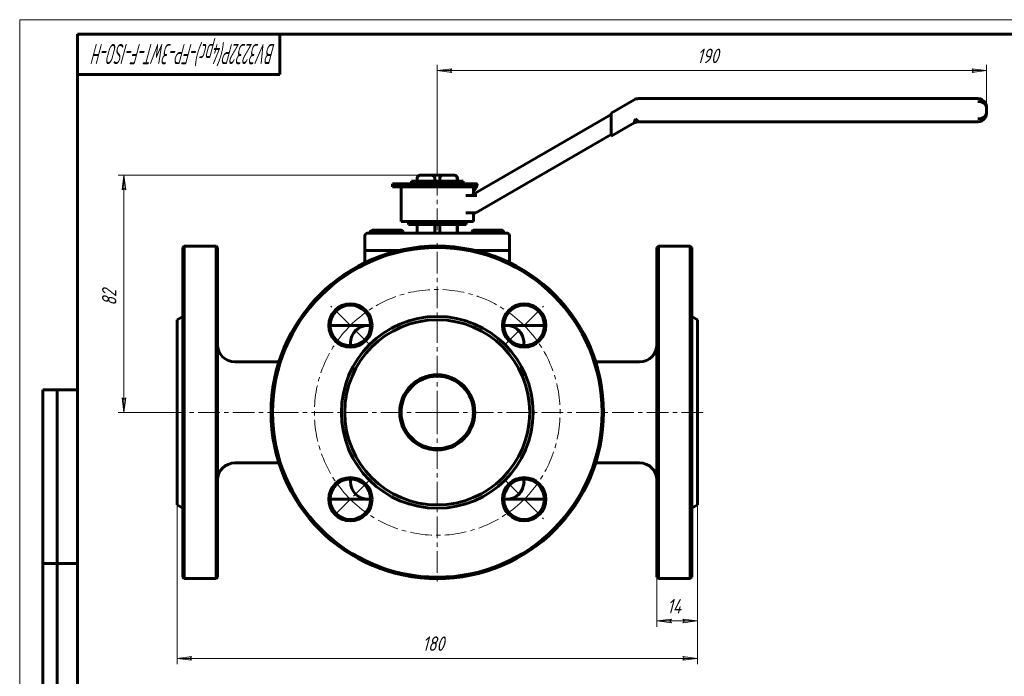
# Model space of a CAD drawing. Header units: millimetres. Extents: x 0 to 614, y 0 to 420.
# Tile 3 of 4: x 0 to 341, y 193 to 420. Entities that reach past the tile are written whole.
import ezdxf

# ---------------------------------------------------------------- set-up
doc = ezdxf.new("R2010")
doc.units = ezdxf.units.MM
for name, pattern in [('K5LT_AXLED', [12, 7.5, -1.5, 1.5, -1.5]), ('K5LT_BASIC', [0]), ('K5LT_THIN', [0])]:
    doc.linetypes.add(name, pattern=pattern)
doc.layers.add('Системный слой', color=7, linetype='Continuous')
doc.layers.add('Системный слой (1)', color=7, linetype='Continuous', true_color=0x6c6c6c)
doc.styles.add('KDIMTEXTSTYLE', font='txt', dxfattribs={"width": 0.96, "oblique": 15, "height": 5})
doc.styles.add('KTEXTSTYLE', font='txt', dxfattribs={"width": 0.96, "height": 5})
doc.dimstyles.new('KDIMSTYLE (1.00)', dxfattribs={"dimtxt": 5, "dimasz": 1, "dimexe": 2, "dimexo": 0, "dimgap": 1, "dimtad": 1, "dimtxsty": 'KDIMTEXTSTYLE', "dimsah": 1, "dimcen": 0, "dimdle": 1, "dimadec": 0, "dimazin": 0, "dimtfac": 0.667, "dimtmove": 0, "dimatfit": 3, "dimfxl": 1, "dimtvp": 1, "dimtolj": 1, "dimtzin": 0, "dimarcsym": 0})

# ---------------------------------------------------------------- blocks, each defined once
blk = doc.blocks.new('U0')
at = {"layer": 'Системный слой (1)', "color": 143, "linetype": 'K5LT_BASIC', "lineweight": 60, "true_color": 0x33acca}
for p, q in [((121.39, 314.21), (120.44, 314.21)), ((168.44, 314.21), (167.49, 314.21))]:
    blk.add_line(p, q, dxfattribs=at)
blk = doc.blocks.new('U1')
at = {"layer": 'Системный слой (1)', "color": 143, "linetype": 'K5LT_BASIC', "lineweight": 60, "true_color": 0x33acca}
for p, q in [((114.44, 308.21), (114.44, 307.27)), ((114.44, 261.16), (114.44, 260.21))]:
    blk.add_line(p, q, dxfattribs=at)
blk = doc.blocks.new('U2')
at = {"layer": 'Системный слой (1)', "color": 143, "linetype": 'K5LT_BASIC', "lineweight": 60, "true_color": 0x33acca}
for p, q in [((68.44, 284.21), (68.44, 341.21)), ((68.44, 227.21), (68.44, 284.21))]:
    blk.add_line(p, q, dxfattribs=at)
blk = doc.blocks.new('U3')
at = {"layer": 'Системный слой (1)', "color": 143, "linetype": 'K5LT_BASIC', "lineweight": 60, "true_color": 0x33acca}
for p, q in [((174.44, 307.27), (174.44, 308.21)), ((174.44, 260.21), (174.44, 261.16))]:
    blk.add_line(p, q, dxfattribs=at)
blk = doc.blocks.new('U4')
at = {"layer": 'Системный слой (1)', "color": 143, "linetype": 'K5LT_BASIC', "lineweight": 60, "true_color": 0x33acca}
for p, q in [((131.39, 340.21), (125.44, 340.21)), ((163.44, 340.21), (157.49, 340.21))]:
    blk.add_line(p, q, dxfattribs=at)
blk = doc.blocks.new('U5')
at = {"layer": 'Системный слой (1)', "color": 143, "linetype": 'K5LT_BASIC', "lineweight": 60, "true_color": 0x33acca}
for p, q in [((120.44, 254.21), (121.39, 254.21)), ((167.49, 254.21), (168.44, 254.21))]:
    blk.add_line(p, q, dxfattribs=at)
blk = doc.blocks.new('U6')
at = {"layer": 'Системный слой (1)', "color": 143, "linetype": 'K5LT_BASIC', "lineweight": 60, "true_color": 0x33acca}
for p, q in [((54.44, 284.21), (54.44, 316.21)), ((54.44, 252.21), (54.44, 284.21))]:
    blk.add_line(p, q, dxfattribs=at)
blk = doc.blocks.new('U7')
at = {"layer": 'Системный слой (1)', "color": 143, "linetype": 'K5LT_BASIC', "lineweight": 60, "true_color": 0x33acca}
for p, q in [((56.44, 341.21), (56.44, 284.21)), ((56.44, 284.21), (56.44, 227.21))]:
    blk.add_line(p, q, dxfattribs=at)
blk = doc.blocks.new('U8')
at = {"layer": 'Системный слой (1)', "color": 143, "linetype": 'K5LT_BASIC', "lineweight": 60, "true_color": 0x33acca}
for p, q in [((156.63, 346.95), (156.5, 346.77)), ((156.74, 347.08), (156.63, 346.95)), ((156.86, 347.17), (156.74, 347.08)), ((156.91, 347.19), (156.86, 347.17)), ((156.97, 347.21), (156.91, 347.19)), ((157.03, 347.21), (156.97, 347.21))]:
    blk.add_line(p, q, dxfattribs=at)
blk = doc.blocks.new('U9')
at = {"layer": 'Системный слой (1)', "color": 143, "linetype": 'K5LT_BASIC', "lineweight": 60, "true_color": 0x33acca}
for p, q in [((131.83, 347.19), (131.59, 347.21)), ((132.07, 347.12), (131.83, 347.19)), ((132.33, 346.99), (132.07, 347.12)), ((132.43, 346.93), (132.33, 346.99)), ((132.54, 346.85), (132.43, 346.93)), ((132.66, 346.77), (132.54, 346.85))]:
    blk.add_line(p, q, dxfattribs=at)
blk = doc.blocks.new('U10')
at = {"layer": 'Системный слой (1)', "color": 143, "linetype": 'K5LT_BASIC', "lineweight": 60, "true_color": 0x33acca}
for p, q in [((156.94, 360.81), (157.86, 361.86)), ((157.86, 361.86), (157.94, 362.21))]:
    blk.add_line(p, q, dxfattribs=at)
blk = doc.blocks.new('U11')
at = {"layer": 'Системный слой (1)', "color": 143, "linetype": 'K5LT_BASIC', "lineweight": 60, "true_color": 0x33acca}
for p, q in [((156.94, 359.68), (156.94, 362.21)), ((156.94, 350.21), (156.94, 353.21))]:
    blk.add_line(p, q, dxfattribs=at)
blk = doc.blocks.new('U12')
at = {"layer": 'Системный слой (1)', "color": 30, "linetype": 'K5LT_AXLED', "lineweight": 18, "true_color": 0xff8000}
for q in [(144.44, 343.71), (84.94, 284.21), (203.94, 284.21), (144.44, 224.71)]:
    blk.add_line((144.44, 284.21), q, dxfattribs=at)
blk = doc.blocks.new('U13')
at = {"layer": 'Системный слой (1)', "color": 30, "linetype": 'K5LT_AXLED', "lineweight": 18, "true_color": 0xff8000}
for p, q in [((114.39, 314.27), (107.67, 320.98)), ((174.49, 314.27), (181.21, 320.98)), ((121.11, 307.55), (114.39, 314.27)), ((167.78, 307.55), (174.49, 314.27)), ((120.75, 260.53), (114.39, 254.16)), ((167.78, 260.88), (174.49, 254.16)), ((114.39, 254.16), (108.03, 247.8)), ((174.49, 254.16), (181.21, 247.44))]:
    blk.add_line(p, q, dxfattribs=at)
for start, end in [(45, 135), (135, 225), (315, 45), (225, 315)]:
    blk.add_arc((144.44, 284.21), 42.5, start, end, dxfattribs=at)
blk = doc.blocks.new('D0')
at = {"layer": 'Системный слой (1)'}
for points in [[(54.44, 199.15), (59.44, 199.81), (58.94, 199.15), (59.44, 198.49)], [(234.44, 199.15), (229.44, 199.81), (229.94, 199.15), (229.44, 198.49)]]:
    blk.add_hatch(color=7, dxfattribs=at).paths.add_polyline_path(points)
at = {"layer": 'Системный слой (1)', "color": 7, "linetype": 'K5LT_THIN', "lineweight": 18, "true_color": 0xffffff}
for p, q in [((54.44, 252.21), (54.44, 197.15)), ((234.44, 252.21), (234.44, 197.15)), ((54.44, 199.15), (59.44, 199.81)), ((59.44, 198.49), (54.44, 199.15)), ((59.44, 199.81), (58.94, 199.15)), ((58.94, 199.15), (59.44, 198.49)), ((229.94, 199.15), (229.44, 199.81)), ((229.44, 199.81), (234.44, 199.15)), ((234.44, 199.15), (229.44, 198.49)), ((229.44, 198.49), (229.94, 199.15))]:
    blk.add_line(p, q, dxfattribs=at)
blk.add_wipeout([(139.3, 200.15), (139.3, 207.53), (149.17, 207.53), (149.17, 200.15)]).dxf.layer = 'Системный слой (1)'
blk.add_line((54.44, 199.15), (234.44, 199.15), dxfattribs=at)
at = {"layer": 'Системный слой (1)', "color": 7, "insert": (139.3, 206.74), "char_height": 5, "attachment_point": 1, "style": 'KTEXTSTYLE'}
blk.add_mtext('\\fArial|b0|c204|p34;\\H5.0;\\W1.000;\\Q15;\\fGOST Type AU|b0|i0|c204|p34;\\Q15;\\W0.960;180', dxfattribs=at)
blk = doc.blocks.new('KDIMARROW_01')
at = {"layer": 'Системный слой'}
blk.add_hatch(color=0, dxfattribs=at).paths.add_polyline_path([(0, 0), (-5, 0.66), (-4.5, 0), (-5, -0.66)])
at = {"layer": 'Системный слой', "color": 0, "linetype": 'K5LT_THIN', "lineweight": 18}
for p, q in [((-4.5, 0), (-5, 0.66)), ((-5, 0.66), (0, 0)), ((0, 0), (-5, -0.66)), ((-5, -0.66), (-4.5, 0))]:
    blk.add_line(p, q, dxfattribs=at)
at = {"layer": 'Системный слой (1)', "color": 0, "linetype": 'K5LT_THIN', "lineweight": 18}
blk.add_line((144.44, 284.21), (143.44, 284.21), dxfattribs=at)
blk = doc.blocks.new('D1')
at = {"layer": 'Системный слой (1)', "color": 7, "linetype": 'K5LT_THIN', "lineweight": 18, "true_color": 0xffffff}
for p, q in [((234.44, 252.21), (234.44, 210.1)), ((220.44, 227.21), (220.44, 210.1))]:
    blk.add_line(p, q, dxfattribs=at)
blk.add_wipeout([(223.95, 213.1), (223.95, 220.49), (230.65, 220.49), (230.65, 213.1)]).dxf.layer = 'Системный слой (1)'
at = {"layer": 'Системный слой (1)'}
for points in [[(220.44, 212.1), (225.44, 212.76), (224.94, 212.1), (225.44, 211.45)], [(229.44, 211.45), (234.44, 212.1), (229.44, 212.76), (229.94, 212.1)]]:
    blk.add_hatch(color=7, dxfattribs=at).paths.add_polyline_path(points)
at = {"layer": 'Системный слой (1)', "color": 7, "linetype": 'K5LT_THIN', "lineweight": 18, "true_color": 0xffffff}
for p, q in [((220.44, 212.1), (225.44, 212.76)), ((225.44, 211.45), (220.44, 212.1)), ((220.44, 212.1), (234.44, 212.1)), ((225.44, 212.76), (224.94, 212.1)), ((224.94, 212.1), (225.44, 211.45)), ((229.94, 212.1), (229.44, 212.76)), ((229.44, 212.76), (234.44, 212.1)), ((234.44, 212.1), (229.44, 211.45)), ((229.44, 211.45), (229.94, 212.1))]:
    blk.add_line(p, q, dxfattribs=at)
at = {"layer": 'Системный слой (1)', "color": 7, "insert": (223.95, 219.69), "char_height": 5, "attachment_point": 1, "style": 'KTEXTSTYLE'}
blk.add_mtext('\\fArial|b0|c204|p34;\\H5.0;\\W1.000;\\Q15;\\fGOST Type AU|b0|i0|c204|p34;\\Q15;\\W0.960;14', dxfattribs=at)
blk = doc.blocks.new('D2')
at = {"layer": 'Системный слой (1)'}
for points in [[(36.72, 361.21), (36.06, 366.21), (35.4, 361.21), (36.06, 361.71)], [(36.06, 284.21), (36.72, 289.21), (36.06, 288.71), (35.4, 289.21)]]:
    blk.add_hatch(color=7, dxfattribs=at).paths.add_polyline_path(points)
at = {"layer": 'Системный слой (1)', "color": 7, "linetype": 'K5LT_THIN', "lineweight": 18, "true_color": 0xffffff}
for p, q in [((144.44, 366.21), (34.06, 366.21)), ((35.4, 361.21), (36.06, 366.21)), ((36.06, 366.21), (36.72, 361.21)), ((36.06, 361.71), (35.4, 361.21)), ((36.72, 361.21), (36.06, 361.71)), ((36.06, 284.21), (35.4, 289.21)), ((35.4, 289.21), (36.06, 288.71)), ((36.06, 288.71), (36.72, 289.21)), ((36.72, 289.21), (36.06, 284.21)), ((54.44, 284.21), (34.06, 284.21))]:
    blk.add_line(p, q, dxfattribs=at)
blk.add_wipeout([(35.06, 321.13), (27.68, 321.13), (27.68, 328.97), (35.06, 328.97)]).dxf.layer = 'Системный слой (1)'
blk.add_line((36.06, 284.21), (36.06, 366.21), dxfattribs=at)
at = {"layer": 'Системный слой (1)', "color": 7, "insert": (28.47, 321.13), "char_height": 5, "attachment_point": 1, "rotation": 90, "style": 'KTEXTSTYLE'}
blk.add_mtext('\\fArial|b0|c204|p34;\\H5.0;\\W1.000;\\Q15;\\fGOST Type AU|b0|i0|c204|p34;\\Q15;\\W0.960;82', dxfattribs=at)
blk = doc.blocks.new('D3')
at = {"layer": 'Системный слой (1)'}
for points in [[(148.94, 402.41), (149.44, 403.06), (144.44, 402.41), (149.44, 401.75)], [(334.44, 402.41), (329.44, 403.06), (329.94, 402.41), (329.44, 401.75)]]:
    blk.add_hatch(color=7, dxfattribs=at).paths.add_polyline_path(points)
at = {"layer": 'Системный слой (1)', "color": 7, "linetype": 'K5LT_THIN', "lineweight": 18, "true_color": 0xffffff}
for p, q in [((144.44, 366.21), (144.44, 404.41)), ((144.44, 402.41), (149.44, 403.06)), ((149.44, 401.75), (144.44, 402.41)), ((149.44, 403.06), (148.94, 402.41)), ((148.94, 402.41), (149.44, 401.75)), ((329.94, 402.41), (329.44, 403.06)), ((329.44, 403.06), (334.44, 402.41)), ((334.44, 402.41), (329.44, 401.75)), ((329.44, 401.75), (329.94, 402.41)), ((334.44, 388.71), (334.44, 404.41))]:
    blk.add_line(p, q, dxfattribs=at)
blk.add_wipeout([(234.3, 403.41), (234.3, 410.79), (244.18, 410.79), (244.18, 403.41)]).dxf.layer = 'Системный слой (1)'
blk.add_line((144.44, 402.41), (334.44, 402.41), dxfattribs=at)
at = {"layer": 'Системный слой (1)', "color": 7, "insert": (234.3, 409.99), "char_height": 5, "attachment_point": 1, "style": 'KTEXTSTYLE'}
blk.add_mtext('\\fArial|b0|c204|p34;\\H5.0;\\W1.000;\\Q15;\\fGOST Type AU|b0|i0|c204|p34;\\Q15;\\W0.960;190', dxfattribs=at)
blk = doc.blocks.new('U41')
at = {"color": 7, "linetype": 'K5LT_THIN', "lineweight": 18, "true_color": 0xffffff}
for p, q in [((0, 0), (0, 420)), ((0, 420), (594, 420))]:
    blk.add_line(p, q, dxfattribs=at)
at = {"color": 143, "linetype": 'K5LT_BASIC', "lineweight": 60, "true_color": 0x33acca}
for p, q in [((20, 5), (20, 415)), ((20, 415), (589, 415)), ((90, 415), (90, 401)), ((90, 401), (20, 401)), ((8, 172), (8, 292)), ((20, 292), (8, 292)), ((13, 172), (13, 292)), ((20, 232), (8, 232))]:
    blk.add_line(p, q, dxfattribs=at)
at = {"color": 7, "insert": (88.47, 404.64), "char_height": 7, "attachment_point": 1, "rotation": 180, "style": 'KTEXTSTYLE'}
blk.add_mtext('\\fArial|b0|c204|p34;\\H5.0;\\W1.000;\\Q15;\\fGOST Type AU|b0|i0|c204|p34;\\Q15;\\W0.574;\\H7.00;BV3232P(4pc)-FP-3WT-F-ISO-H', dxfattribs=at)

msp = doc.modelspace()

# ---------------------------------------------------------------- linework, layer by layer
at = {"layer": 'Системный слой (1)', "color": 143, "linetype": 'K5LT_BASIC', "lineweight": 60, "true_color": 0x33acca}
for p, q in [((212.538, 392.312), (204.574, 387.714)), ((331.444, 392.714), (214.038, 392.714)), ((334.444, 387.714), (334.444, 389.714)), ((204.574, 387.178), (156.139, 359.214)), ((204.574, 387.714), (204.574, 386.559)), ((204.574, 380.869), (204.574, 386.559)), ((212.966, 385.714), (212.538, 384.312)), ((214.038, 384.714), (212.966, 385.714)), ((204.574, 379.714), (212.538, 384.312)), ((214.038, 384.714), (331.444, 384.714)), ((157.746, 353.214), (204.574, 380.25)), ((204.574, 380.869), (204.574, 379.714)), ((137.464, 364.214), (137.464, 365.214)), ((137.517, 364.214), (137.517, 365.214)), ((138.897, 366.214), (138.464, 366.214)), ((138.897, 366.214), (142.21, 366.214)), ((146.675, 366.214), (142.21, 366.214)), ((143.59, 364.214), (143.59, 365.214)), ((145.295, 364.214), (145.295, 365.214)), ((146.675, 366.214), (149.988, 366.214)), ((150.421, 366.214), (149.988, 366.214)), ((151.369, 364.214), (151.369, 365.214)), ((151.421, 364.214), (151.421, 365.214)), ((128.943, 362.214), (128.943, 363.214)), ((128.943, 363.214), (157.943, 363.214)), ((128.943, 362.214), (157.943, 362.214)), ((131.943, 350.214), (131.943, 362.214)), ((135.508, 363.214), (135.508, 364.214)), ((135.508, 364.214), (153.377, 364.214)), ((153.377, 363.214), (153.377, 364.214)), ((158.162, 362.721), (157.861, 361.855)), ((157.943, 362.214), (157.943, 363.214)), ((158.067, 363.214), (157.943, 363.214)), ((156.69, 359.214), (154.32, 359.214)), ((156.69, 359.214), (158.139, 359.214)), ((154.338, 353.214), (156.374, 353.214)), ((156.374, 353.214), (157.746, 353.214)), ((131.943, 350.214), (156.943, 350.214)), ((134.443, 350.214), (134.443, 349.214)), ((154.443, 349.214), (134.443, 349.214)), ((137.464, 346.214), (137.464, 349.214)), ((137.517, 346.214), (137.517, 349.214)), ((143.59, 346.214), (143.59, 349.214)), ((145.295, 346.214), (145.295, 349.214)), ((151.369, 346.214), (151.369, 349.214)), ((151.421, 346.214), (151.421, 349.214)), ((154.443, 350.214), (154.443, 349.214)), ((119.443, 345.214), (119.443, 340.214)), ((125.443, 346.214), (120.443, 346.214)), ((120.443, 346.214), (121.229, 346.214)), ((121.229, 346.214), (121.229, 346.768)), ((121.943, 347.214), (121.559, 346.993)), ((121.943, 347.214), (123.016, 347.214)), ((123.016, 347.214), (127.66, 347.214)), ((124.803, 346.214), (124.803, 346.768)), ((163.443, 346.214), (125.443, 346.214)), ((127.66, 347.214), (131.587, 347.214)), ((130.517, 346.214), (130.517, 346.768)), ((131.587, 347.214), (131.943, 347.214)), ((131.943, 347.214), (132.326, 346.993)), ((132.656, 346.214), (132.656, 346.768)), ((156.501, 346.214), (156.501, 346.768)), ((156.943, 347.214), (156.858, 347.165)), ((156.943, 347.214), (157.026, 347.214)), ((157.026, 347.214), (160.272, 347.214)), ((157.551, 346.214), (157.551, 346.768)), ((160.272, 347.214), (165.189, 347.214)), ((162.993, 346.214), (162.993, 346.768)), ((168.443, 346.214), (163.443, 346.214)), ((165.189, 347.214), (166.943, 347.214)), ((166.943, 347.214), (167.027, 347.165)), ((167.384, 346.214), (167.384, 346.768)), ((169.443, 345.214), (169.443, 340.214)), ((56.443, 341.214), (56.943, 341.714)), ((56.943, 284.214), (56.943, 341.714)), ((67.943, 341.714), (56.943, 341.714)), ((67.943, 341.714), (67.943, 284.214)), ((68.443, 341.214), (67.943, 341.714)), ((220.443, 341.214), (220.943, 341.714)), ((220.443, 341.214), (220.443, 227.214)), ((220.943, 284.214), (220.943, 341.714)), ((220.943, 341.714), (231.943, 341.714)), ((232.443, 341.214), (231.943, 341.714)), ((231.943, 341.714), (231.943, 284.214)), ((232.443, 227.214), (232.443, 341.214)), ((125.443, 340.214), (119.443, 340.214)), ((119.443, 340.214), (119.443, 339.214)), ((119.443, 339.214), (119.443, 335.995)), ((169.443, 340.214), (163.443, 340.214)), ((169.443, 339.214), (169.443, 340.214)), ((169.443, 339.214), (169.443, 335.995)), ((54.443, 316.214), (56.443, 317.369)), ((234.443, 316.214), (232.443, 317.369)), ((108.443, 314.214), (107.391, 314.214)), ((120.443, 314.214), (108.443, 314.214)), ((180.443, 314.214), (168.443, 314.214)), ((181.494, 314.214), (180.443, 314.214)), ((234.443, 316.214), (234.443, 252.214)), ((89.67, 301.714), (74.443, 301.714)), ((199.215, 301.714), (214.443, 301.714)), ((56.943, 226.714), (56.943, 284.214)), ((67.943, 284.214), (67.943, 226.714)), ((220.943, 226.714), (220.943, 284.214)), ((231.943, 284.214), (231.943, 226.714)), ((89.67, 266.714), (74.443, 266.714)), ((199.215, 266.714), (214.443, 266.714)), ((54.443, 252.214), (56.443, 251.059)), ((107.391, 254.214), (108.443, 254.214)), ((108.443, 254.214), (120.443, 254.214)), ((168.443, 254.214), (180.443, 254.214)), ((180.443, 254.214), (181.494, 254.214)), ((234.443, 252.214), (232.443, 251.059)), ((56.443, 227.214), (56.943, 226.714)), ((67.943, 226.714), (56.943, 226.714)), ((68.443, 227.214), (67.943, 226.714)), ((220.443, 227.214), (220.943, 226.714)), ((220.943, 226.714), (231.943, 226.714)), ((232.443, 227.214), (231.943, 226.714))]:
    msp.add_line(p, q, dxfattribs=at)
at = {"layer": 'Системный слой (1)', "color": 30, "linetype": 'K5LT_AXLED', "lineweight": 18, "true_color": 0xff8000}
for p, q in [((144.443, 347.214), (144.443, 364.214)), ((93.243, 284.214), (52.443, 284.214)), ((236.443, 284.214), (195.643, 284.214))]:
    msp.add_line(p, q, dxfattribs=at)
at = {"layer": 'Системный слой (1)', "color": 143, "linetype": 'K5LT_BASIC', "lineweight": 60, "true_color": 0x33acca}
for centre, radius in [((144.443, 284.214), 57), ((114.391, 314.266), 7.5), ((114.391, 314.266), 7), ((174.495, 314.266), 7.5), ((174.495, 314.266), 7), ((144.443, 284.214), 33.155), ((144.443, 284.214), 32), ((144.443, 284.214), 13), ((144.443, 284.214), 12.5), ((114.391, 254.162), 7.5), ((114.391, 254.162), 7), ((174.495, 254.162), 7.5), ((174.495, 254.162), 7)]:
    msp.add_circle(centre, radius, dxfattribs=at)
for centre, radius, start, end in [((214.038, 389.714), 3, 90, 120), ((331.444, 389.714), 3, 30.79502, 90), ((331.444, 387.714), 3, 270, 327.04887), ((214.038, 381.714), 3, 90, 120), ((138.464, 365.214), 1, 90, 180), ((150.421, 365.214), 1, 0, 90), ((120.443, 345.214), 1, 90, 180), ((168.443, 345.214), 1, 0, 90), ((144.443, 284.214), 57.5, 0, 180), ((120.443, 308.214), 6, 90, 180), ((168.443, 308.214), 6, 0, 90), ((74.443, 307.714), 6, 180, 270), ((214.443, 307.714), 6, 270, 0), ((144.443, 284.214), 57.5, 180, 0), ((74.443, 260.714), 6, 90, 180), ((214.443, 260.714), 6, 0, 90), ((120.443, 260.214), 6, 180, 270), ((168.443, 260.214), 6, 270, 0)]:
    msp.add_arc(centre, radius, start, end, dxfattribs=at)
for centre, major_axis, ratio, start_param, end_param in [((331.444, 389.714), (-3, 0), 0.6666667, 3.1415927, 4.712389), ((331.444, 387.714), (3, 0), 0.6666667, 4.712389, 6.2831853), ((148.452, 366.095), (9.71, -3.373), 0.3993468, 0, 0.0891993)]:
    msp.add_ellipse(centre, major_axis=major_axis, ratio=ratio, start_param=start_param, end_param=end_param, dxfattribs=at)
for points, knots in [([(333.961, 391.345), (333.972, 391.328), (333.982, 391.311), (334.017, 391.255), (334.04, 391.216), (334.106, 391.098), (334.146, 391.017), (334.183, 390.934), (334.183, 390.933), (334.192, 390.913), (334.2, 390.895), (334.215, 390.86), (334.221, 390.843), (334.234, 390.811), (334.24, 390.796), (334.251, 390.767), (334.256, 390.753), (334.266, 390.727), (334.27, 390.714), (334.279, 390.69), (334.283, 390.679), (334.29, 390.657), (334.294, 390.646), (334.3, 390.626), (334.303, 390.617), (334.309, 390.597), (334.312, 390.588), (334.317, 390.573), (334.318, 390.568), (334.322, 390.557), (334.323, 390.551), (334.328, 390.534), (334.331, 390.523), (334.34, 390.49), (334.346, 390.468), (334.363, 390.403), (334.373, 390.359), (334.4, 390.228), (334.414, 390.141), (334.438, 389.94), (334.444, 389.827), (334.444, 389.714)], [0.1754476, 0.1754476, 0.1754476, 0.1754476, 0.8772379, 0.8772379, 2.4562662, 2.4562662, 5.6143227, 5.6143227, 5.6791235, 5.6791235, 6.3837766, 6.3837766, 7.0243702, 7.0243702, 7.6067281, 7.6067281, 8.1361444, 8.1361444, 8.6174319, 8.6174319, 9.054966, 9.054966, 9.4527243, 9.4527243, 9.8143227, 9.8143227, 10.1759212, 10.1759212, 10.3799512, 10.3799512, 10.5905632, 10.5905632, 11.0052052, 11.0052052, 11.8344892, 11.8344892, 13.4798934, 13.4798934, 16.7443739, 16.7443739, 21, 21, 21, 21]), ([(334.02, 391.249), (334.03, 391.232), (334.04, 391.215), (334.072, 391.158), (334.093, 391.119), (334.152, 391.004), (334.187, 390.928), (334.22, 390.846), (334.222, 390.841), (334.23, 390.821), (334.236, 390.806), (334.247, 390.777), (334.252, 390.764), (334.261, 390.74), (334.265, 390.729), (334.273, 390.708), (334.276, 390.698), (334.282, 390.681), (334.285, 390.673), (334.29, 390.658), (334.292, 390.651), (334.296, 390.638), (334.298, 390.632), (334.302, 390.621), (334.303, 390.616), (334.306, 390.606), (334.308, 390.602), (334.31, 390.594), (334.311, 390.591), (334.314, 390.583), (334.315, 390.58), (334.316, 390.574), (334.317, 390.571), (334.319, 390.565), (334.32, 390.561), (334.323, 390.55), (334.326, 390.543), (334.332, 390.521), (334.336, 390.507), (334.348, 390.463), (334.355, 390.435), (334.375, 390.349), (334.387, 390.292), (334.416, 390.13), (334.43, 390.025), (334.442, 389.851), (334.444, 389.783), (334.444, 389.714)], [0.1860027, 0.1860027, 0.1860027, 0.1860027, 0.9300135, 0.9300135, 2.6040377, 2.6040377, 5.7660835, 5.7660835, 5.9638611, 5.9638611, 6.5914316, 6.5914316, 7.1257541, 7.1257541, 7.5806839, 7.5806839, 7.9680176, 7.9680176, 8.2977989, 8.2977989, 8.5785795, 8.5785795, 8.8176401, 8.8176401, 9.0211797, 9.0211797, 9.1944761, 9.1944761, 9.3420232, 9.3420232, 9.4895703, 9.4895703, 9.5809099, 9.5809099, 9.735485, 9.735485, 10.0305832, 10.0305832, 10.6137533, 10.6137533, 11.7660412, 11.7660412, 14.042512, 14.042512, 18.242512, 18.242512, 21, 21, 21, 21]), ([(333.961, 386.083), (333.972, 386.1), (333.982, 386.117), (334.017, 386.173), (334.039, 386.212), (334.105, 386.33), (334.145, 386.41), (334.189, 386.507), (334.196, 386.524), (334.21, 386.557), (334.217, 386.574), (334.23, 386.608), (334.237, 386.623), (334.248, 386.654), (334.254, 386.668), (334.264, 386.696), (334.269, 386.709), (334.277, 386.734), (334.281, 386.746), (334.289, 386.769), (334.293, 386.78), (334.3, 386.8), (334.303, 386.81), (334.309, 386.83), (334.312, 386.84), (334.317, 386.855), (334.318, 386.861), (334.322, 386.872), (334.323, 386.877), (334.328, 386.894), (334.331, 386.905), (334.34, 386.938), (334.346, 386.96), (334.363, 387.026), (334.373, 387.069), (334.4, 387.2), (334.414, 387.288), (334.438, 387.488), (334.444, 387.602), (334.444, 387.714)], [0.1750433, 0.1750433, 0.1750433, 0.1750433, 0.8752165, 0.8752165, 2.4506061, 2.4506061, 5.6013853, 5.6013853, 6.2303827, 6.2303827, 6.8972041, 6.8972041, 7.5034054, 7.5034054, 8.0544975, 8.0544975, 8.5554904, 8.5554904, 9.0109384, 9.0109384, 9.424982, 9.424982, 9.8013853, 9.8013853, 10.1777887, 10.1777887, 10.3817828, 10.3817828, 10.5923576, 10.5923576, 11.0069265, 11.0069265, 11.8360644, 11.8360644, 13.4811786, 13.4811786, 16.7450838, 16.7450838, 21, 21, 21, 21]), ([(137.517, 365.214), (137.517, 365.315), (137.539, 365.431), (137.615, 365.635), (137.69, 365.748), (137.87, 365.94), (138.016, 366.031), (138.373, 366.181), (138.658, 366.214), (138.897, 366.214)], [0.44696403, 0.44696403, 0.44696403, 0.44696403, 0.47713553, 0.47713553, 0.51603848, 0.51603848, 0.57256995, 0.57256995, 0.67384899, 0.67384899, 0.67384899, 0.67384899]), ([(142.21, 366.214), (142.449, 366.214), (142.734, 366.181), (143.091, 366.031), (143.237, 365.94), (143.417, 365.748), (143.492, 365.635), (143.568, 365.431), (143.59, 365.315), (143.59, 365.214)], [1.11400712, 1.11400712, 1.11400712, 1.11400712, 1.21528616, 1.21528616, 1.27181762, 1.27181762, 1.31072058, 1.31072058, 1.34089208, 1.34089208, 1.34089208, 1.34089208]), ([(145.295, 365.214), (145.295, 365.315), (145.317, 365.431), (145.393, 365.635), (145.468, 365.748), (145.648, 365.94), (145.794, 366.031), (146.151, 366.181), (146.436, 366.214), (146.675, 366.214)], [0.44696403, 0.44696403, 0.44696403, 0.44696403, 0.47713553, 0.47713553, 0.51603848, 0.51603848, 0.57256995, 0.57256995, 0.67384899, 0.67384899, 0.67384899, 0.67384899]), ([(149.988, 366.214), (150.227, 366.214), (150.512, 366.181), (150.869, 366.031), (151.015, 365.94), (151.195, 365.748), (151.27, 365.635), (151.346, 365.431), (151.369, 365.315), (151.369, 365.214)], [1.11400712, 1.11400712, 1.11400712, 1.11400712, 1.21528616, 1.21528616, 1.27181762, 1.27181762, 1.31072058, 1.31072058, 1.34089208, 1.34089208, 1.34089208, 1.34089208]), ([(157.943, 362.571), (157.943, 362.56), (157.943, 362.539), (157.944, 362.51), (157.945, 362.485), (157.947, 362.456), (157.951, 362.433), (157.956, 362.417), (157.96, 362.408), (157.965, 362.403), (157.97, 362.401), (157.975, 362.401), (157.98, 362.404), (157.987, 362.409), (157.995, 362.419), (158.004, 362.433), (158.014, 362.451), (158.022, 362.467), (158.03, 362.484), (158.037, 362.5), (158.044, 362.515), (158.05, 362.529), (158.056, 362.546), (158.064, 362.566), (158.071, 362.586), (158.078, 362.605), (158.084, 362.621), (158.089, 362.635), (158.098, 362.661), (158.117, 362.718), (158.144, 362.794), (158.176, 362.885), (158.208, 362.978), (158.23, 363.041), (158.243, 363.08)], [0, 0, 0, 0, 1.3085077, 2.6216392, 3.899853, 5.1447321, 7.55734, 8.7038295, 9.7861507, 10.8482626, 11.8436316, 12.8002879, 13.6954747, 14.572957, 15.6416422, 16.8833903, 18.0230767, 18.8505502, 19.3785061, 20.3191274, 20.7219816, 21.0771886, 21.7385752, 22.3121552, 22.9234563, 23.3619593, 23.8358962, 24.1247347, 24.5510133, 26.0104392, 29.1807174, 31.7201756, 33.1923973, 35, 35, 35, 35]), ([(158.243, 363.08), (158.203, 363.143), (158.155, 363.187), (158.095, 363.211), (158.081, 363.214), (158.067, 363.214)], [0, 0, 0, 0, 0.038831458, 0.038831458, 0.051866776, 0.051866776, 0.051866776, 0.051866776])]:
    msp.add_open_spline(points, degree=3, knots=knots, dxfattribs=at)
for points, weights in [([(123.016, 347.214), (122.187, 347.214), (121.229, 346.768)], [1, 1.0379548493, 1]), ([(121.229, 346.768), (121.4, 346.901), (121.559, 346.993)], [1, 1.01102834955, 1.01564779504]), ([(124.803, 346.768), (123.845, 347.214), (123.016, 347.214)], [1, 1.0379548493, 1]), ([(127.66, 347.214), (126.334, 347.214), (124.803, 346.768)], [1, 1.0379548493, 1]), ([(130.517, 346.768), (128.986, 347.214), (127.66, 347.214)], [1, 1.0379548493, 1]), ([(131.587, 347.214), (131.09, 347.214), (130.517, 346.768)], [1, 1.0379548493, 1]), ([(157.551, 346.768), (157.27, 347.214), (157.026, 347.214)], [1, 1.0379548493, 1]), ([(160.272, 347.214), (159.009, 347.214), (157.551, 346.768)], [1, 1.0379548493, 1]), ([(162.993, 346.768), (161.535, 347.214), (160.272, 347.214)], [1, 1.0379548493, 1]), ([(165.189, 347.214), (164.17, 347.214), (162.993, 346.768)], [1, 1.0379548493, 1]), ([(167.384, 346.768), (166.208, 347.214), (165.189, 347.214)], [1, 1.0379548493, 1]), ([(167.027, 347.165), (167.195, 347.069), (167.384, 346.768)], [1.01688693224, 1.0252760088, 1])]:
    msp.add_rational_spline(points, weights, degree=2, dxfattribs=at)

# ---------------------------------------------------------------- block references
at = {"layer": 'Системный слой (1)'}
for name in ['U10', 'U11', 'U9', 'U8', 'U7', 'U2', 'U12', 'U4', 'U13', 'U6', 'U0', 'U1', 'U3', 'U5']:
    msp.add_blockref(name, (0, 0), dxfattribs=at)

# ---------------------------------------------------------------- next in the draw order: dimensions: what is measured, and where the dimension line sits
at = {"layer": 'Системный слой (1)', "color": 7}
dim = msp.add_linear_dim(base=(36.061, 284.214), p1=(144.443, 366.214), p2=(54.443, 284.214), angle=90, dimstyle='KDIMSTYLE (1.00)', override={"dimexo": 0, "dimpost": '\\fGOST Type AU|b0|c204|p34;\\H5.0;\\W0.960;\\Q15;<>', "dimblk1": 'KDIMARROW_01', "dimblk2": 'KDIMARROW_01', "dimse1": 0, "dimse2": 0, "dimclrt": 7, "dimtol": 1, "dimtp": 0, "dimtm": 0, "dimtdec": 5, "dimtolj": 1}, dxfattribs=at)
dim.commit()
dim.dimension.update_dxf_attribs({"geometry": 'D2', "text_midpoint": (36.061, 325.214), "dimtype": 160})
dim = msp.add_linear_dim(base=(54.443, 199.148), p1=(234.443, 252.214), p2=(54.443, 252.214), dimstyle='KDIMSTYLE (1.00)', override={"dimexo": 0, "dimpost": '\\fGOST Type AU|b0|c204|p34;\\H5.0;\\W0.960;\\Q15;<>', "dimblk1": 'KDIMARROW_01', "dimblk2": 'KDIMARROW_01', "dimse1": 0, "dimse2": 0, "dimclrt": 7, "dimtol": 1, "dimtp": 0, "dimtm": 0, "dimtdec": 5, "dimtolj": 1}, dxfattribs=at)
dim.commit()
dim.dimension.update_dxf_attribs({"geometry": 'D0', "text_midpoint": (144.443, 199.148), "dimtype": 160})

# ---------------------------------------------------------------- next in the draw order: dimensions: what is measured, and where the dimension line sits
for base, p1, p2, picture, middle in [((144.443, 402.406), (334.444, 388.714), (144.443, 366.214), 'D3', (239.443, 402.406)), ((220.443, 212.105), (234.443, 252.214), (220.443, 227.214), 'D1', (227.443, 212.105))]:
    dim = msp.add_linear_dim(base=base, p1=p1, p2=p2, dimstyle='KDIMSTYLE (1.00)', override={"dimexo": 0, "dimpost": '\\fGOST Type AU|b0|c204|p34;\\H5.0;\\W0.960;\\Q15;<>', "dimblk1": 'KDIMARROW_01', "dimblk2": 'KDIMARROW_01', "dimse1": 0, "dimse2": 0, "dimclrt": 7, "dimtol": 1, "dimtp": 0, "dimtm": 0, "dimtdec": 5, "dimtolj": 1}, dxfattribs=at)
    dim.commit()
    dim.dimension.update_dxf_attribs({"geometry": picture, "text_midpoint": middle, "dimtype": 160})

# ---------------------------------------------------------------- next in the draw order: block references
msp.add_blockref('U41', (0, 0))

doc.saveas('drawing.dxf')
